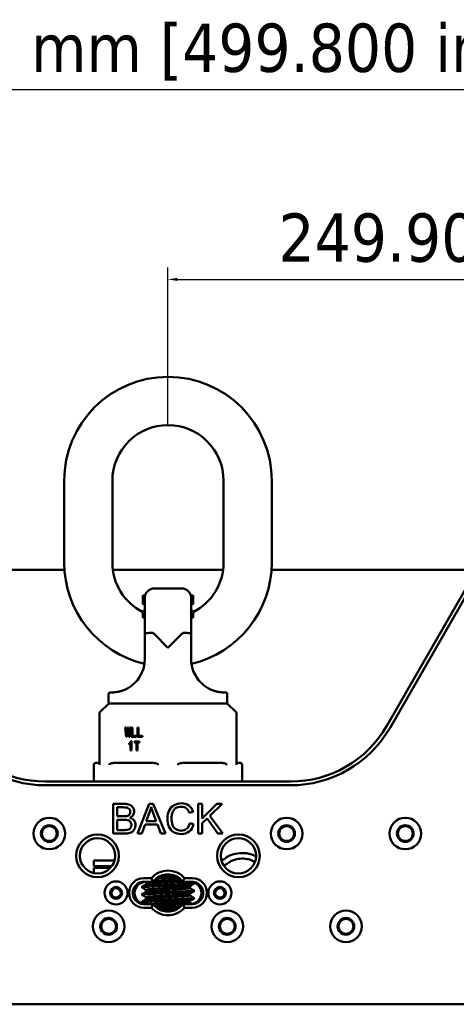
# Paper-space layout 'Sheet_1' of a CAD drawing. Header units: millimetres. Extents: x 0.8 to 58.3, y 0.8 to 58.3.
# Tile 34 of 42: x 27.2 to 31.8, y 27 to 37.4. Entities that reach past the tile are written whole.
import ezdxf

# ---------------------------------------------------------------- set-up
doc = ezdxf.new("R2010")
doc.units = ezdxf.units.MM
doc.layers.add('Dimension (ISO)', color=7, linetype='Continuous', lineweight=25)
doc.layers.add('Visible (ISO)', color=7, linetype='Continuous', lineweight=50)
doc.styles.add('Note Text (ANSI)', font='tahoma.ttf')
doc.dimstyles.new('Default (ISO)', dxfattribs={"dimtxt": 0.511811, "dimasz": 0.098425, "dimexe": 0.125, "dimexo": 0, "dimgap": 0.03, "dimtad": 1, "dimlfac": 25.4, "dimrnd": 1e-08, "dimzin": 0, "dimdsep": 46, "dimtxsty": 'Note Text (ANSI)', "dimcen": 0.09, "dimdle": 0.393701, "dimclrd": 256, "dimclre": 256, "dimclrt": 256, "dimazin": 0, "dimtfac": 0.269631, "dimtmove": 0, "dimatfit": 3, "dimfxl": 1, "dimtolj": 1, "dimtzin": 0, "dimlwd": -1, "dimlwe": -1, "dimarcsym": 0})

# ---------------------------------------------------------------- blocks, each defined once
blk = doc.blocks.new('*D6')
at = {"layer": 'Defpoints', "color": 0, "transparency": 16777216}
for p in [(38.59, 36.698), (18.913, 31.564), (38.59, 31.564)]:
    blk.add_point(p, dxfattribs=at)
at = {"layer": 'Dimension (ISO)', "transparency": 16777216}
for p, q in [((18.913, 31.564), (18.913, 36.823)), ((38.59, 31.564), (38.59, 36.823)), ((19.011, 36.698), (38.492, 36.698))]:
    blk.add_line(p, q, dxfattribs=at)
for points in [[(19.011, 36.714), (19.011, 36.681), (18.913, 36.698)], [(38.492, 36.714), (38.492, 36.681), (38.59, 36.698)]]:
    blk.add_solid(points, dxfattribs=at)
at = {"layer": 'Dimension (ISO)', "transparency": 16777216, "insert": (24.993, 37.397), "char_height": 0.51181, "attachment_point": 1, "style": 'Note Text (ANSI)'}
blk.add_mtext('\\A1;499.80 mm [499.800 in]', dxfattribs=at)
blk = doc.blocks.new('*D8')
at = {"layer": 'Defpoints', "color": 0, "transparency": 16777216}
for p in [(38.59, 34.685), (28.751, 33.139), (38.59, 31.564)]:
    blk.add_point(p, dxfattribs=at)
at = {"layer": 'Dimension (ISO)', "transparency": 16777216}
for p, q in [((28.751, 33.139), (28.751, 34.81)), ((38.59, 31.564), (38.59, 34.81)), ((28.85, 34.685), (38.492, 34.685))]:
    blk.add_line(p, q, dxfattribs=at)
for points in [[(28.85, 34.701), (28.85, 34.668), (28.751, 34.685)], [(38.492, 34.701), (38.492, 34.668), (38.59, 34.685)]]:
    blk.add_solid(points, dxfattribs=at)
at = {"layer": 'Dimension (ISO)', "transparency": 16777216, "insert": (29.924, 35.384), "char_height": 0.51181, "attachment_point": 1, "style": 'Note Text (ANSI)'}
blk.add_mtext('\\A1;249.90 mm [249.900 in]', dxfattribs=at)

psp = doc.layouts.new('Sheet_1')

# ---------------------------------------------------------------- linework, layer by layer
at = {"layer": 'Visible (ISO)'}
for p, q in [((27.64911, 32.54844), (27.64911, 31.6823)), ((28.16092, 32.54844), (28.16092, 31.6823)), ((29.34202, 31.6823), (29.34202, 32.54844)), ((29.85384, 31.6823), (29.85384, 32.54844)), ((27.65193, 31.60356), (25.47321, 31.60356)), ((29.33675, 31.60356), (28.16619, 31.60356)), ((32.02974, 31.60356), (29.85102, 31.60356)), ((31.07506, 29.95002), (32.01837, 31.58388)), ((31.10916, 29.93033), (32.05247, 31.56419)), ((28.50879, 31.33388), (28.48376, 31.33388)), ((28.48376, 31.33388), (28.48376, 31.27088)), ((28.89911, 31.40671), (28.60384, 31.40671)), ((29.01919, 31.33388), (28.99415, 31.33388)), ((29.01919, 31.27088), (29.01919, 31.33388)), ((28.50541, 31.27088), (28.48376, 31.27088)), ((28.48376, 31.23939), (28.48376, 31.27088)), ((28.50541, 31.23939), (28.48376, 31.23939)), ((28.50541, 31.17071), (28.50541, 31.30824)), ((28.99754, 31.30824), (28.99754, 31.17071)), ((29.01919, 31.27088), (28.99754, 31.27088)), ((29.01919, 31.23939), (28.99754, 31.23939)), ((29.01919, 31.23939), (29.01919, 31.27088)), ((28.50879, 31.17071), (28.48376, 31.17071)), ((28.48376, 31.17071), (28.48376, 31.11423)), ((28.50541, 30.92443), (28.50541, 31.14773)), ((29.01919, 31.17071), (28.99415, 31.17071)), ((28.99754, 31.14773), (28.99754, 30.92443)), ((29.01919, 31.11423), (29.01919, 31.17071)), ((28.50541, 31.11423), (28.48376, 31.11423)), ((28.48376, 31.11423), (28.48376, 31.09833)), ((28.50541, 31.09833), (28.48376, 31.09833)), ((29.01919, 31.11423), (28.99754, 31.11423)), ((29.01919, 31.09833), (28.99754, 31.09833)), ((29.01919, 31.09833), (29.01919, 31.11423)), ((28.50541, 30.65868), (28.50541, 30.92443)), ((28.60384, 30.92443), (28.75147, 30.77679)), ((28.75147, 30.77679), (28.89911, 30.92443)), ((28.99754, 30.92443), (28.99754, 30.65868)), ((28.12155, 30.28466), (28.12155, 30.20592)), ((28.14124, 30.30435), (28.15108, 30.30435)), ((29.35187, 30.30435), (29.36171, 30.30435)), ((29.38139, 30.28466), (29.38139, 30.20592)), ((28.11579, 30.18047), (28.02889, 30.09358)), ((28.12971, 30.18624), (29.37324, 30.18624)), ((29.38716, 30.18047), (29.47405, 30.09358)), ((28.02313, 30.07966), (28.02313, 30.0206)), ((29.47982, 30.0206), (29.47982, 30.07966)), ((28.02313, 29.54412), (28.02313, 30.0206)), ((29.47982, 30.0206), (29.47982, 29.54412)), ((28.29537, 29.93321), (28.30634, 29.83363)), ((28.29537, 29.93321), (28.30634, 29.93321)), ((28.31066, 29.88377), (28.30521, 29.93321)), ((28.31182, 29.87047), (28.30634, 29.93321)), ((28.31182, 29.87047), (28.31282, 29.87047)), ((28.31618, 29.83363), (28.31212, 29.87047)), ((28.32029, 29.93321), (28.31282, 29.87047)), ((28.31282, 29.87047), (28.32079, 29.87047)), ((28.31631, 29.83363), (28.32528, 29.90731)), ((28.32029, 29.93321), (28.33126, 29.93321)), ((28.32628, 29.90731), (28.32528, 29.90731)), ((28.32628, 29.90731), (28.33525, 29.83363)), ((28.32628, 29.90731), (28.33435, 29.90731)), ((28.32705, 29.90731), (28.33014, 29.93321)), ((28.33874, 29.87047), (28.33126, 29.93321)), ((28.33874, 29.87047), (28.33973, 29.87047)), ((28.34522, 29.93321), (28.33973, 29.87047)), ((28.33973, 29.87047), (28.34927, 29.87047)), ((28.34509, 29.83363), (28.3406, 29.87047)), ((28.34522, 29.83363), (28.35618, 29.93321)), ((28.34522, 29.93321), (28.35618, 29.93321)), ((28.35074, 29.88377), (28.35506, 29.93321)), ((28.36466, 29.83479), (28.36466, 29.93321)), ((28.36466, 29.93321), (28.37612, 29.93321)), ((28.3745, 29.83479), (28.3745, 29.93321)), ((28.37612, 29.93321), (28.37612, 29.84572)), ((28.42846, 29.83479), (28.42846, 29.93321)), ((28.42846, 29.93321), (28.43993, 29.93321)), ((28.4383, 29.83479), (28.4383, 29.93321)), ((28.43993, 29.93321), (28.43993, 29.84572)), ((28.31631, 29.83363), (28.30634, 29.83363)), ((28.34522, 29.83363), (28.33525, 29.83363)), ((28.33824, 29.75305), (28.33824, 29.76399)), ((28.34808, 29.76399), (28.33824, 29.76399)), ((28.34808, 29.76076), (28.34808, 29.76399)), ((28.35469, 29.68801), (28.35469, 29.76744)), ((28.36453, 29.76744), (28.35469, 29.76744)), ((28.35868, 29.78701), (28.36466, 29.78701)), ((28.36453, 29.68801), (28.36453, 29.76744)), ((28.4165, 29.83479), (28.36466, 29.83479)), ((28.36466, 29.78701), (28.36466, 29.68801)), ((28.37612, 29.84572), (28.4165, 29.84572)), ((28.39606, 29.77492), (28.39606, 29.78586)), ((28.39606, 29.78586), (28.4474, 29.78586)), ((28.416, 29.77492), (28.39606, 29.77492)), ((28.4059, 29.77492), (28.4059, 29.78586)), ((28.416, 29.68744), (28.416, 29.77492)), ((28.416, 29.77492), (28.42584, 29.77492)), ((28.4165, 29.84572), (28.4165, 29.83479)), ((28.42584, 29.68744), (28.42584, 29.77492)), ((28.4474, 29.77492), (28.42747, 29.77492)), ((28.42747, 29.77492), (28.42747, 29.68744)), ((28.4803, 29.83479), (28.42846, 29.83479)), ((28.43993, 29.84572), (28.4803, 29.84572)), ((28.4474, 29.78586), (28.4474, 29.77492)), ((28.4803, 29.84572), (28.4803, 29.83479)), ((28.36466, 29.68801), (28.35469, 29.68801)), ((28.42747, 29.68744), (28.416, 29.68744)), ((27.98376, 29.55632), (28.02313, 29.55632)), ((28.17712, 29.55632), (28.59748, 29.55632)), ((28.90547, 29.55632), (29.32582, 29.55632)), ((29.47982, 29.55632), (29.51919, 29.55632)), ((27.96407, 29.53663), (27.96407, 29.35947)), ((29.53887, 29.53663), (29.53887, 29.35947)), ((27.45075, 29.35947), (30.0522, 29.35947)), ((27.45075, 29.3201), (30.0522, 29.3201)), ((28.16892, 28.80829), (28.16892, 29.12325)), ((28.16892, 29.12325), (28.28709, 29.12325)), ((28.2106, 29.08608), (28.2106, 28.9909)), ((28.27355, 29.08608), (28.2106, 29.08608)), ((28.42953, 28.80829), (28.55049, 29.12325)), ((28.555, 29.03), (28.52041, 28.93762)), ((28.55049, 29.12325), (28.59539, 29.12325)), ((28.59539, 29.12325), (28.7243, 28.80829)), ((29.01863, 29.03688), (28.9776, 29.02721)), ((29.07363, 28.80829), (29.07363, 29.12325)), ((29.07363, 29.12325), (29.11531, 29.12325)), ((29.11531, 29.12325), (29.11531, 28.96706)), ((29.11531, 28.96706), (29.27172, 29.12325)), ((29.32822, 29.12325), (29.19609, 28.99563)), ((29.27172, 29.12325), (29.32822, 29.12325)), ((28.2106, 28.9909), (28.27871, 28.9909)), ((28.2106, 28.95374), (28.2106, 28.84545)), ((28.28344, 28.95374), (28.2106, 28.95374)), ((28.52041, 28.93762), (28.62719, 28.93762)), ((28.62719, 28.93762), (28.59431, 29.02485)), ((29.16687, 28.9677), (29.11531, 28.91743)), ((29.27902, 28.80829), (29.16687, 28.9677)), ((29.19609, 28.99563), (29.33402, 28.80829)), ((28.2106, 28.84545), (28.28902, 28.84545)), ((28.50838, 28.90368), (28.47379, 28.80829)), ((28.64008, 28.90368), (28.50838, 28.90368)), ((28.67681, 28.80829), (28.64008, 28.90368)), ((28.98232, 28.91872), (29.024, 28.90819)), ((29.11531, 28.91743), (29.11531, 28.80829)), ((28.28902, 28.80829), (28.16892, 28.80829)), ((28.47379, 28.80829), (28.42953, 28.80829)), ((28.7243, 28.80829), (28.67681, 28.80829)), ((29.11531, 28.80829), (29.07363, 28.80829)), ((29.33402, 28.80829), (29.27902, 28.80829)), ((27.96407, 28.49333), (27.96407, 28.52285)), ((28.18386, 28.52285), (27.96407, 28.52285)), ((27.96407, 28.4638), (27.96407, 28.49333)), ((28.15592, 28.4638), (27.96407, 28.4638)), ((27.96407, 28.41459), (27.96407, 28.44411)), ((27.96407, 28.44411), (28.13982, 28.44411)), ((27.96407, 28.38925), (27.96407, 28.41459)), ((28.5754, 28.33584), (28.49557, 28.33584)), ((28.59399, 28.29647), (28.49557, 28.29647)), ((28.59399, 28.29647), (28.59399, 28.29647)), ((28.61942, 28.29647), (28.59399, 28.29647)), ((28.90895, 28.29647), (28.88352, 28.29647)), ((28.90896, 28.29647), (28.90895, 28.29647)), ((29.00738, 28.29647), (28.90896, 28.29647)), ((29.00738, 28.33584), (28.92755, 28.33584)), ((28.47588, 28.23552), (28.47588, 28.24522)), ((28.51861, 28.28959), (28.51861, 28.27049)), ((28.51861, 28.21084), (28.51861, 28.19175)), ((28.98434, 28.24962), (28.98434, 28.23053)), ((29.02706, 28.27489), (29.02706, 28.28459)), ((29.02706, 28.19615), (29.02706, 28.20585)), ((28.47588, 28.15678), (28.47588, 28.16648)), ((28.55622, 28.08781), (28.47589, 28.08781)), ((28.49895, 28.06474), (28.47593, 28.08777)), ((28.51861, 28.1321), (28.51861, 28.11301)), ((28.98434, 28.17088), (28.98434, 28.15179)), ((28.98434, 28.09214), (28.98434, 28.07305)), ((29.02706, 28.11741), (29.02706, 28.12711)), ((28.49557, 28.06025), (28.59399, 28.06025)), ((28.49557, 28.02088), (28.5754, 28.02088)), ((28.59399, 28.06025), (28.59399, 28.06025)), ((28.59399, 28.06025), (28.61942, 28.06025)), ((28.84637, 28.02876), (28.65658, 28.02876)), ((28.88352, 28.06025), (28.90895, 28.06025)), ((28.90895, 28.06025), (28.90896, 28.06025)), ((28.90896, 28.06025), (29.00738, 28.06025)), ((28.92754, 28.02088), (29.00738, 28.02088)), ((29.00016, 28.06091), (29.00206, 28.06281)), ((38.59006, 26.99726), (18.91289, 26.99726))]:
    psp.add_line(p, q, dxfattribs=at)
for centre, radius in [((27.49163, 28.80829), 0.16732), ((30.01132, 28.80829), 0.16732), ((31.27116, 28.80829), 0.16732), ((27.49163, 28.80829), 0.08858), ((27.49163, 28.80829), 0.07874), ((30.01132, 28.80829), 0.08858), ((30.01132, 28.80829), 0.07874), ((31.27116, 28.80829), 0.08858), ((31.27116, 28.80829), 0.07874), ((28.00344, 28.57207), 0.22638), ((28.00344, 28.57207), 0.18701), ((29.4995, 28.57207), 0.22638), ((29.4995, 28.57207), 0.18701), ((28.20029, 28.17836), 0.12205), ((29.30265, 28.17836), 0.12205), ((28.20029, 28.17836), 0.06299), ((28.20029, 28.17836), 0.04921), ((29.30265, 28.17836), 0.06299), ((29.30265, 28.17836), 0.04921), ((28.12155, 27.82403), 0.16732), ((29.38139, 27.82403), 0.16732), ((30.64124, 27.82403), 0.16732), ((28.12155, 27.82403), 0.08858), ((28.12155, 27.82403), 0.07874), ((29.38139, 27.82403), 0.08858), ((29.38139, 27.82403), 0.07874), ((30.64124, 27.82403), 0.08858), ((30.64124, 27.82403), 0.07874)]:
    psp.add_circle(centre, radius, dxfattribs=at)
for centre, radius, start, end in [((28.75147, 32.54844), 1.10236, 0, 180), ((28.75147, 32.54844), 0.59055, 0, 180), ((28.75147, 31.6823), 1.10236, 180, 256.912182), ((28.75147, 31.6823), 0.59055, 180, 243.042251), ((28.75147, 31.6823), 1.10236, 283.087818, 0), ((28.75147, 31.6823), 0.59055, 296.957749, 0), ((28.60384, 31.30829), 0.09843, 90, 164.929952), ((28.89911, 31.30829), 0.09843, 15.070048, 90), ((28.15108, 30.65868), 0.35433, 315.372444, 0), ((28.75147, 31.6823), 1.10236, 258.973255, 258.973336), ((28.75147, 31.6823), 1.10236, 281.026631, 281.026712), ((29.35187, 30.65868), 0.35433, 180, 224.627616), ((28.14124, 30.28466), 0.01969, 90, 180), ((29.36171, 30.28466), 0.01969, 0, 90), ((28.12971, 30.16655), 0.01969, 90, 135), ((28.14124, 30.20592), 0.01969, 180, 270), ((29.36171, 30.20592), 0.01969, 270, 0), ((29.37324, 30.16655), 0.01969, 45, 90), ((27.45075, 30.54057), 1.22047, 210, 270.000001), ((27.45075, 30.54057), 1.1811, 209.999999, 270.000001), ((30.0522, 30.54057), 1.1811, 269.999999, 330.000001), ((30.0522, 30.54057), 1.22047, 270, 330.000001), ((27.98376, 29.53663), 0.01969, 90, 180), ((29.51919, 29.53663), 0.01969, 0, 90), ((29.30083, 28.61144), 0.08858, 281.577622, 310.576671), ((28.75148, 28.17836), 0.23622, 41.809971, 138.190029), ((29.30083, 28.61144), 0.14764, 286.5427, 310.576671), ((28.49557, 28.17836), 0.15748, 90.000054, 269.999535), ((28.49557, 28.17836), 0.11811, 90, 270.000047), ((28.51525, 28.17836), 0.11811, 90, 270), ((28.75147, 28.17836), 0.19685, 36.869898, 143.130102), ((28.75147, 28.17836), 0.17717, 41.810315, 138.189685), ((28.98769, 28.17836), 0.11811, 270, 90), ((29.00738, 28.17836), 0.15748, 270.000054, 89.999535), ((29.00738, 28.17836), 0.11811, 270, 90.000048), ((28.75147, 28.17837), 0.23622, 221.809971, 318.190029), ((28.75147, 28.17836), 0.19685, 216.869898, 323.130102), ((28.75147, 28.17836), 0.17717, 221.810315, 318.189685)]:
    psp.add_arc(centre, radius, start, end, dxfattribs=at)
for centre, major_axis, ratio, start_param, end_param in [((28.60555, 31.30674), (-0.0816, 0.05897), 0.98427855, 0.35755063, 0.61829599), ((28.89739, 31.30674), (-0.08166, -0.05891), 0.98425965, 2.5241418, 2.78487863), ((28.60555, 31.14638), (0.09997, -0.00653), 0.89124456, 2.93902182, 3.19976719), ((28.89739, 31.14638), (0.09998, 0.00654), 0.89121539, 6.22495118, 6.48568801), ((28.04329, 29.53669), (0.01707, -0.01598), 0.67184921, 3.70320765, 4.09321904), ((28.14175, 29.53669), (-0.01806, -0.01752), 0.49467933, 4.79694071, 5.1869525), ((28.65302, 29.53669), (-0.0199, 0.01962), 0.06920297, 1.11384545, 1.50385684), ((28.84993, 29.53669), (-0.0199, -0.01962), 0.06920301, 1.63773522, 2.02774701), ((29.3612, 29.53669), (0.01806, -0.01752), 0.4946799, 1.09623272, 1.48624411), ((29.45966, 29.53669), (0.01707, 0.01598), 0.67184934, 5.33156552, 5.72157516), ((28.16882, 28.9688), (-0.17592, -0.09319), 0.48588106, 2.88967817, 3.17989892), ((28.26989, 29.24314), (-0.10895, 0.39028), 0.74666517, 3.94283374, 4.11306083), ((29.76441, 28.79935), (-0.97164, 0.20918), 0.43426496, 6.2346678, 6.37640533), ((30.47562, 27.65834), (-1.65998, 1.4017), 0.2020194, 6.23125931, 6.36319719), ((26.77968, 25.80082), (2.16234, 3.27893), 0.13623409, 6.27476402, 6.37278668), ((28.44506, 28.31158), (0.52307, 0.79679), 0.34560834, 6.26264365, 6.50629373), ((28.68275, 28.5335), (0.25143, 0.55053), 0.31709372, 5.94819472, 6.21361224), ((28.06695, 28.84726), (-0.28181, -0.08606), 0.22247523, 3.45222251, 3.77124537), ((28.12941, 29.17783), (-0.212, 0.16875), 0.37552747, 2.88590002, 3.15596107), ((28.15157, 28.70976), (0.19484, 0.22931), 0.39166361, 6.18113799, 6.44488298), ((27.86578, 28.48469), (0.52191, 0.46684), 0.32544345, 6.25878962, 6.48175018), ((28.17626, 28.81906), (-0.18009, -0.10826), 0.47575097, 2.86304069, 3.17469109), ((14.86988, 22.61484), (13.52974, 6.31866), 0.06957178, 6.25070533, 6.29859599), ((27.71287, 29.22063), (-0.64124, 0.35234), 0.20493026, 2.89633006, 3.02592402), ((28.23665, 28.92632), (0.15716, -0.07354), 0.58064777, 5.66296735, 5.98433661), ((27.85405, 29.82062), (-0.51136, 0.997), 0.23194536, 3.18173898, 3.31261589), ((26.69321, 29.38243), (1.70969, -0.50982), 0.22537598, 6.24520198, 6.35029079), ((31.9653, 33.01784), (3.16157, 4.18945), 0.14883085, 3.05630598, 3.15241437), ((31.1174, 31.25664), (2.32169, 2.4213), 0.17126363, 3.1746091, 3.30435778), ((27.6548, 29.17062), (0.72384, -0.33114), 0.2031882, 5.86520938, 6.03411405)]:
    psp.add_ellipse(centre, major_axis=major_axis, ratio=ratio, start_param=start_param, end_param=end_param, dxfattribs=at)
for points, knots in [([(28.57649, 30.93727), (28.5732, 30.93714), (28.56995, 30.93699), (28.55495, 30.9362), (28.5442, 30.93527), (28.52591, 30.9329), (28.51859, 30.93147), (28.51086, 30.92903), (28.50885, 30.92816), (28.50613, 30.92635), (28.50543, 30.92541), (28.50541, 30.92446), (28.50541, 30.92444), (28.50541, 30.92443)], [-0.324119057, -0.324119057, -0.324119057, -0.324119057, -0.297857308, -0.297857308, -0.200518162, -0.200518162, -0.102327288, -0.102327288, -0.051189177, -0.051189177, 0, 0, 0.000815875, 0.000815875, 0.000815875, 0.000815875]), ([(28.60384, 30.92443), (28.60063, 30.92764), (28.59706, 30.93053), (28.58986, 30.93468), (28.58631, 30.9361), (28.58056, 30.93718), (28.57852, 30.93734), (28.57649, 30.93727)], [0, 0, 0, 0, 0.0350692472, 0.0350692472, 0.0649961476, 0.0649961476, 0.0813237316, 0.0813237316, 0.0813237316, 0.0813237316]), ([(28.92645, 30.93727), (28.92616, 30.93728), (28.92587, 30.93728), (28.92159, 30.9373), (28.91766, 30.93642), (28.90895, 30.93273), (28.90398, 30.9293), (28.89911, 30.92443)], [-0.0972219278, -0.0972219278, -0.0972219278, -0.0972219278, -0.0942294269, -0.0942294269, -0.0532265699, -0.0532265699, -0.0000003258, -0.0000003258, -0.0000003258, -0.0000003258]), ([(28.92645, 30.93727), (28.92975, 30.93714), (28.93299, 30.93699), (28.948, 30.9362), (28.95875, 30.93527), (28.97703, 30.9329), (28.98436, 30.93147), (28.99208, 30.92903), (28.9941, 30.92816), (28.99682, 30.92635), (28.99751, 30.92541), (28.99754, 30.92446), (28.99754, 30.92444), (28.99754, 30.92443)], [0.465457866, 0.465457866, 0.465457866, 0.465457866, 0.491719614, 0.491719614, 0.58905876, 0.58905876, 0.687249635, 0.687249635, 0.738387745, 0.738387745, 0.789576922, 0.789576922, 0.790392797, 0.790392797, 0.790392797, 0.790392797]), ([(29.0271, 30.51698), (29.02983, 30.51073), (29.03264, 30.50479), (29.03873, 30.49271), (29.04202, 30.48668), (29.04528, 30.48104)], [0.07535299, 0.07535299, 0.07535299, 0.07535299, 0.158190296, 0.158190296, 0.252874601, 0.252874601, 0.252874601, 0.252874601]), ([(28.40325, 30.40976), (28.39007, 30.39641), (28.36959, 30.37881), (28.34177, 30.35969), (28.3208, 30.34734), (28.30024, 30.33701), (28.28052, 30.32862), (28.26162, 30.32185), (28.2377, 30.31473), (28.2111, 30.30902), (28.18485, 30.30572), (28.1643, 30.30443), (28.15475, 30.30435), (28.15108, 30.30435)], [0, 0, 0, 0, 0.125, 0.1875, 0.25, 0.3125, 0.375, 0.4375, 0.5, 0.625, 0.75, 0.875, 1, 1, 1, 1]), ([(29.35187, 30.30435), (29.34818, 30.30435), (29.33873, 30.30443), (29.32182, 30.30547), (29.30527, 30.30734), (29.2913, 30.30946), (29.27595, 30.31245), (29.25389, 30.31782), (29.22953, 30.32562), (29.20292, 30.33692), (29.17562, 30.35061), (29.14074, 30.37252), (29.11285, 30.39643), (29.09969, 30.40976)], [0.000001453, 0.000001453, 0.000001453, 0.000001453, 0.125, 0.25, 0.3125, 0.375, 0.4375, 0.5, 0.625, 0.6875, 0.75, 0.875, 0.999999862, 0.999999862, 0.999999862, 0.999999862]), ([(28.02313, 30.07966), (28.02313, 30.08016), (28.02315, 30.08066), (28.02335, 30.08323), (28.02384, 30.0853), (28.02561, 30.08957), (28.02709, 30.09177), (28.02889, 30.09358)], [0, 0, 0, 0, 0.003819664, 0.003819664, 0.0196138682, 0.0196138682, 0.0390773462, 0.0390773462, 0.0390773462, 0.0390773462]), ([(29.47405, 30.09358), (29.4755, 30.09213), (29.47673, 30.09043), (29.47862, 30.08674), (29.47928, 30.08468), (29.47974, 30.08163), (29.47982, 30.08064), (29.47982, 30.07966)], [0, 0, 0, 0, 0.0156056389, 0.0156056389, 0.0316306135, 0.0316306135, 0.0391267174, 0.0391267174, 0.0391267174, 0.0391267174]), ([(28.35868, 29.78701), (28.358, 29.78592), (28.35664, 29.78373), (28.35442, 29.78059), (28.35209, 29.77753), (28.34958, 29.77462), (28.34697, 29.77177), (28.34418, 29.76908), (28.34129, 29.76643), (28.33926, 29.76481), (28.33824, 29.76399)], [0, 0, 0, 0, 0.12192557, 0.24354044, 0.36652121, 0.49019933, 0.61530511, 0.74168674, 0.86993418, 1, 1, 1, 1]), ([(28.33824, 29.75305), (28.33984, 29.7542), (28.34294, 29.75642), (28.34728, 29.75999), (28.35121, 29.76359), (28.35355, 29.76619), (28.35469, 29.76744)], [0, 0, 0, 0, 0.27285961, 0.53017364, 0.7720183, 1, 1, 1, 1]), ([(28.34808, 29.76399), (28.3491, 29.76481), (28.35114, 29.76643), (28.35402, 29.76908), (28.35681, 29.77177), (28.35942, 29.77462), (28.36193, 29.77753), (28.36363, 29.77976), (28.36452, 29.78099), (28.36466, 29.78117)], [0, 0, 0, 0, 0.130065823, 0.25831326, 0.384694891, 0.509800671, 0.63347879, 0.756459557, 0.778286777, 0.778286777, 0.778286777, 0.778286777]), ([(28.13158, 29.54412), (28.13294, 29.54552), (28.13454, 29.54674), (28.14189, 29.55137), (28.14885, 29.55332), (28.16312, 29.55586), (28.17044, 29.55632), (28.17712, 29.55632)], [-0.65910294, -0.65910294, -0.65910294, -0.65910294, -0.644176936, -0.644176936, -0.585379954, -0.585379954, -0.526582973, -0.526582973, -0.526582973, -0.526582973]), ([(28.59748, 29.55632), (28.60416, 29.55632), (28.61148, 29.55586), (28.62575, 29.55332), (28.63271, 29.55137), (28.64006, 29.54674), (28.64166, 29.54552), (28.64302, 29.54412)], [-0.153462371, -0.153462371, -0.153462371, -0.153462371, -0.094665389, -0.094665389, -0.035868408, -0.035868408, -0.020942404, -0.020942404, -0.020942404, -0.020942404]), ([(28.85993, 29.54412), (28.86128, 29.54552), (28.86288, 29.54674), (28.87024, 29.55137), (28.8772, 29.55332), (28.89146, 29.55586), (28.89879, 29.55632), (28.90547, 29.55632)], [0.020942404, 0.020942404, 0.020942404, 0.020942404, 0.035868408, 0.035868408, 0.094665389, 0.094665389, 0.153462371, 0.153462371, 0.153462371, 0.153462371]), ([(29.32582, 29.55632), (29.33251, 29.55632), (29.33983, 29.55586), (29.35409, 29.55332), (29.36106, 29.55137), (29.36841, 29.54674), (29.37001, 29.54552), (29.37136, 29.54412)], [0.52533987, 0.52533987, 0.52533987, 0.52533987, 0.584136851, 0.584136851, 0.642933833, 0.642933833, 0.657859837, 0.657859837, 0.657859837, 0.657859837]), ([(29.35846, 28.54414), (29.37248, 28.55616), (29.38853, 28.56597), (29.425, 28.58304), (29.44605, 28.58973), (29.49715, 28.60053), (29.52803, 28.60271), (29.59559, 28.59901), (29.63323, 28.59117), (29.6738, 28.5733), (29.6802, 28.57015), (29.68644, 28.56671)], [0, 0, 0, 0, 0.140732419, 0.140732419, 0.306823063, 0.306823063, 0.538703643, 0.538703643, 0.822415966, 0.822415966, 0.876522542, 0.876522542, 0.876522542, 0.876522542]), ([(29.67399, 28.50479), (29.67333, 28.50528), (29.67266, 28.50576), (29.66247, 28.51297), (29.65206, 28.5185), (29.62521, 28.52995), (29.60813, 28.53477), (29.56604, 28.54244), (29.5404, 28.54362), (29.48405, 28.53912), (29.45238, 28.53178), (29.4147, 28.51249), (29.40524, 28.50649), (29.39685, 28.49931)], [1.060143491, 1.060143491, 1.060143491, 1.060143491, 1.066408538, 1.066408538, 1.155238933, 1.155238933, 1.28883946, 1.28883946, 1.481205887, 1.481205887, 1.719567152, 1.719567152, 1.803732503, 1.803732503, 1.803732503, 1.803732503]), ([(28.5529, 28.29648), (28.5431, 28.29547), (28.53469, 28.29441), (28.52196, 28.29206), (28.51861, 28.29082), (28.51861, 28.28959)], [18.64165632, 18.64165632, 18.64165632, 18.64165632, 19.11534749, 19.11534749, 19.64370163, 19.64370163, 19.64370163, 19.64370163]), ([(28.51962, 28.27108), (28.52055, 28.27162), (28.52211, 28.27216), (28.53203, 28.27459), (28.54633, 28.27621), (28.57472, 28.27887), (28.59585, 28.28054), (28.65206, 28.28412), (28.68038, 28.28572), (28.73997, 28.28898), (28.77062, 28.2906), (28.82996, 28.29387), (28.85814, 28.29548), (28.88296, 28.2971)], [10.1125919, 10.1125919, 10.1125919, 10.1125919, 10.20322297, 10.20322297, 10.52260356, 10.52260356, 10.84142325, 10.84142325, 11.10053534, 11.10053534, 11.36829821, 11.36829821, 11.63055343, 11.63055343, 11.63055343, 11.63055343]), ([(28.90896, 28.29647), (28.90325, 28.30403), (28.89712, 28.31111), (28.87319, 28.33504), (28.85106, 28.35019), (28.80256, 28.37028), (28.77619, 28.37522), (28.72676, 28.37522), (28.70039, 28.37028), (28.65189, 28.35019), (28.62976, 28.33504), (28.60583, 28.31111), (28.5997, 28.30403), (28.59399, 28.29648)], [0.307224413, 0.307224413, 0.307224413, 0.307224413, 0.37668672, 0.37668672, 0.565032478, 0.565032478, 0.753378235, 0.753378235, 0.941726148, 0.941726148, 1.130074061, 1.130074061, 1.199543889, 1.199543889, 1.199543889, 1.199543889]), ([(28.86358, 28.31555), (28.84494, 28.31441), (28.82804, 28.31346), (28.79143, 28.31141), (28.76114, 28.3098), (28.69606, 28.30627), (28.66663, 28.30465), (28.63474, 28.3027), (28.62961, 28.30237), (28.62463, 28.30206)], [15.36945254, 15.36945254, 15.36945254, 15.36945254, 15.8455427, 15.8455427, 16.76799212, 16.76799212, 17.55998766, 17.55998766, 17.71769346, 17.71769346, 17.71769346, 17.71769346]), ([(28.82927, 28.33753), (28.81402, 28.33681), (28.7984, 28.33606), (28.77216, 28.33483), (28.76166, 28.33434), (28.73798, 28.33326), (28.72481, 28.33268), (28.69647, 28.33142), (28.68139, 28.33073), (28.66422, 28.32991), (28.66176, 28.32979), (28.65932, 28.32967)], [-13.968207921, -13.968207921, -13.968207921, -13.968207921, -13.846846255, -13.846846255, -13.766735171, -13.766735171, -13.66617333, -13.66617333, -13.548290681, -13.548290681, -13.528489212, -13.528489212, -13.528489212, -13.528489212]), ([(28.67972, 28.34035), (28.68291, 28.3405), (28.68611, 28.34065), (28.70137, 28.34138), (28.71357, 28.34196), (28.73362, 28.3429), (28.74141, 28.34326), (28.75571, 28.34391), (28.76222, 28.34421), (28.77921, 28.34496), (28.78965, 28.34543), (28.80268, 28.34601), (28.80537, 28.34613), (28.80804, 28.34626)], [-9.210036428, -9.210036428, -9.210036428, -9.210036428, -9.184833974, -9.184833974, -9.090610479, -9.090610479, -9.031188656, -9.031188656, -8.981483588, -8.981483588, -8.901352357, -8.901352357, -8.880476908, -8.880476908, -8.880476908, -8.880476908]), ([(29.02706, 28.27489), (29.02706, 28.2748), (29.02704, 28.2747), (29.02666, 28.27395), (29.0252, 28.27327), (29.02043, 28.27203), (29.01746, 28.27146), (29.01062, 28.27045), (29.00699, 28.27), (28.99544, 28.26875), (28.98642, 28.26795), (28.96833, 28.26654), (28.95999, 28.26594), (28.93917, 28.26453), (28.92624, 28.26373), (28.90342, 28.26245), (28.8941, 28.26196), (28.86966, 28.26073), (28.85414, 28.25998), (28.82509, 28.25859), (28.81178, 28.25796), (28.78258, 28.25658), (28.76668, 28.25583), (28.7396, 28.2546), (28.72847, 28.2541), (28.70052, 28.25286), (28.68386, 28.25211), (28.65449, 28.25071), (28.64167, 28.25007), (28.61539, 28.2487), (28.6021, 28.24797), (28.58043, 28.24675), (28.57172, 28.24625), (28.55086, 28.24499), (28.53938, 28.24423), (28.52089, 28.24281), (28.51347, 28.24216), (28.50007, 28.24081), (28.49426, 28.2401), (28.48657, 28.23898), (28.48404, 28.23855), (28.47784, 28.23724), (28.47579, 28.23637), (28.47592, 28.23515), (28.47621, 28.23483), (28.47676, 28.23451)], [-10.46383895, -10.46383895, -10.46383895, -10.46383895, -10.44788108, -10.44788108, -10.33757732, -10.33757732, -10.24484484, -10.24484484, -10.16782837, -10.16782837, -10.02983761, -10.02983761, -9.93009153, -9.93009153, -9.79962992, -9.79962992, -9.71565588, -9.71565588, -9.58678725, -9.58678725, -9.48226297, -9.48226297, -9.36077521, -9.36077521, -9.275742, -9.275742, -9.1459428, -9.1459428, -9.04058911, -9.04058911, -8.92235891, -8.92235891, -8.83634, -8.83634, -8.70478137, -8.70478137, -8.59769569, -8.59769569, -8.48343328, -8.48343328, -8.40949241, -8.40949241, -8.25795848, -8.25795848, -8.2053482, -8.2053482, -8.2053482, -8.2053482]), ([(29.02706, 28.19615), (29.02706, 28.19615), (29.02706, 28.19614), (29.02704, 28.19543), (29.02571, 28.19471), (29.02087, 28.19337), (29.01772, 28.19276), (29.01044, 28.19168), (29.00663, 28.19121), (28.99457, 28.18993), (28.98516, 28.18911), (28.9651, 28.18756), (28.95496, 28.18684), (28.93446, 28.1855), (28.92437, 28.18488), (28.90522, 28.18381), (28.89638, 28.18334), (28.87105, 28.18205), (28.85397, 28.18123), (28.8215, 28.17968), (28.80636, 28.17896), (28.77802, 28.17762), (28.76491, 28.17701), (28.74129, 28.17593), (28.7308, 28.17547), (28.70186, 28.17418), (28.68362, 28.17336), (28.65132, 28.17181), (28.63715, 28.1711), (28.61178, 28.16976), (28.60048, 28.16914), (28.58123, 28.16806), (28.57308, 28.16759), (28.55161, 28.1663), (28.5392, 28.16548), (28.51924, 28.16394), (28.51126, 28.16322), (28.49857, 28.16188), (28.49357, 28.16126), (28.48621, 28.16018), (28.48352, 28.15972), (28.47771, 28.15843), (28.47586, 28.15761), (28.47589, 28.15644), (28.47619, 28.15611), (28.47676, 28.15577)], [-6.05878927, -6.05878927, -6.05878927, -6.05878927, -6.05775711, -6.05775711, -5.93972124, -5.93972124, -5.83932973, -5.83932973, -5.75922712, -5.75922712, -5.61725668, -5.61725668, -5.49940069, -5.49940069, -5.39880865, -5.39880865, -5.31868947, -5.31868947, -5.17674771, -5.17674771, -5.05841663, -5.05841663, -4.95829352, -4.95829352, -4.87822048, -4.87822048, -4.73619472, -4.73619472, -4.61903717, -4.61903717, -4.5177639, -4.5177639, -4.43763064, -4.43763064, -4.295712, -4.295712, -4.1781239, -4.1781239, -4.07724, -4.07724, -3.99710626, -3.99710626, -3.85518742, -3.85518742, -3.80017467, -3.80017467, -3.80017467, -3.80017467]), ([(28.47588, 28.24522), (28.47588, 28.24524), (28.47588, 28.24527), (28.47599, 28.24617), (28.47814, 28.24708), (28.48365, 28.24828), (28.48521, 28.24857), (28.48854, 28.24912), (28.49028, 28.24937), (28.49692, 28.25025), (28.50266, 28.25087), (28.515, 28.25201), (28.52131, 28.25254), (28.53481, 28.25358), (28.54191, 28.2541), (28.5574, 28.25516), (28.56582, 28.2557), (28.57993, 28.25656), (28.5853, 28.25687), (28.60293, 28.25786), (28.61573, 28.25851), (28.64055, 28.25974), (28.65239, 28.2603), (28.67488, 28.26138), (28.68543, 28.26188), (28.71047, 28.26307), (28.72503, 28.26376), (28.74231, 28.26456), (28.74496, 28.26468), (28.75366, 28.26508), (28.7597, 28.26535), (28.77923, 28.26623), (28.79265, 28.26682), (28.81675, 28.26791), (28.82746, 28.2684), (28.85643, 28.26979), (28.87419, 28.2707), (28.89637, 28.2719), (28.90167, 28.27219), (28.91147, 28.27274), (28.916, 28.27299), (28.93149, 28.27388), (28.94188, 28.27449), (28.95964, 28.27563), (28.96721, 28.27616), (28.98679, 28.27767), (28.99735, 28.27868), (29.0086, 28.28003), (29.01127, 28.28039), (29.01595, 28.28108), (29.01797, 28.28141), (29.02266, 28.28232), (29.02474, 28.28288), (29.02684, 28.28391), (29.02721, 28.28437), (29.02691, 28.28509), (29.02663, 28.28534), (29.02618, 28.2856)], [-14.53199121, -14.53199121, -14.53199121, -14.53199121, -14.52834082, -14.52834082, -14.38032977, -14.38032977, -14.33236929, -14.33236929, -14.28965899, -14.28965899, -14.18286632, -14.18286632, -14.09259709, -14.09259709, -14.00733819, -14.00733819, -13.9188375, -13.9188375, -13.86704636, -13.86704636, -13.75330607, -13.75330607, -13.65578923, -13.65578923, -13.5725011, -13.5725011, -13.46080971, -13.46080971, -13.44054569, -13.44054569, -13.39446493, -13.39446493, -13.29140558, -13.29140558, -13.20695139, -13.20695139, -13.05863715, -13.05863715, -13.01077891, -13.01077891, -12.96806459, -12.96806459, -12.86126958, -12.86126958, -12.77107231, -12.77107231, -12.60770018, -12.60770018, -12.54904002, -12.54904002, -12.49188276, -12.49188276, -12.39346821, -12.39346821, -12.31594893, -12.31594893, -12.27339234, -12.27339234, -12.27339234, -12.27339234]), ([(28.47588, 28.16648), (28.47588, 28.16695), (28.47645, 28.16742), (28.47921, 28.16857), (28.482, 28.16926), (28.48664, 28.17007), (28.48739, 28.17019), (28.48995, 28.17059), (28.49192, 28.17086), (28.4989, 28.17173), (28.50466, 28.17232), (28.51673, 28.17342), (28.52275, 28.17391), (28.53633, 28.17496), (28.54395, 28.1755), (28.55953, 28.17656), (28.56737, 28.17706), (28.58068, 28.17786), (28.58588, 28.17816), (28.60134, 28.17903), (28.61193, 28.17957), (28.63194, 28.18057), (28.6412, 28.18102), (28.65483, 28.18168), (28.65901, 28.18188), (28.67324, 28.18256), (28.68343, 28.18305), (28.70619, 28.18413), (28.7188, 28.18472), (28.73852, 28.18564), (28.74557, 28.18597), (28.76793, 28.18699), (28.78321, 28.18766), (28.81073, 28.18889), (28.823, 28.18946), (28.84549, 28.19053), (28.85575, 28.19103), (28.87903, 28.19222), (28.89181, 28.19291), (28.90617, 28.1937), (28.90834, 28.19383), (28.91547, 28.19422), (28.92033, 28.1945), (28.93552, 28.19537), (28.94535, 28.19596), (28.96192, 28.19705), (28.96889, 28.19755), (28.98225, 28.19859), (28.98855, 28.19914), (29.00152, 28.20041), (29.0077, 28.20114), (29.01465, 28.20214), (29.01645, 28.20242), (29.02166, 28.20334), (29.02421, 28.20396), (29.02671, 28.20506), (29.02718, 28.20554), (29.02696, 28.20629), (29.02668, 28.20658), (29.02618, 28.20686)], [-18.936568, -18.936568, -18.936568, -18.936568, -18.85857846, -18.85857846, -18.746745, -18.746745, -18.72640164, -18.72640164, -18.68049936, -18.68049936, -18.57730068, -18.57730068, -18.49270629, -18.49270629, -18.40227073, -18.40227073, -18.32056844, -18.32056844, -18.27046644, -18.27046644, -18.17564836, -18.17564836, -18.09796029, -18.09796029, -18.06398337, -18.06398337, -17.983434, -17.983434, -17.88639688, -17.88639688, -17.83261061, -17.83261061, -17.71582556, -17.71582556, -17.61958944, -17.61958944, -17.53583892, -17.53583892, -17.42445274, -17.42445274, -17.40435016, -17.40435016, -17.35790067, -17.35790067, -17.25514986, -17.25514986, -17.17099858, -17.17099858, -17.08035515, -17.08035515, -16.962179, -16.962179, -16.91430733, -16.91430733, -16.80542501, -16.80542501, -16.72539182, -16.72539182, -16.67839814, -16.67839814, -16.67839814, -16.67839814]), ([(28.98332, 28.24903), (28.98125, 28.24782), (28.97537, 28.24623), (28.94475, 28.24264), (28.92552, 28.241), (28.87559, 28.23747), (28.84791, 28.23585), (28.80092, 28.23319), (28.76991, 28.23153), (28.7037, 28.22795), (28.67433, 28.22634), (28.61436, 28.22274), (28.59144, 28.2211), (28.5557, 28.21817), (28.54008, 28.21652), (28.52252, 28.21352), (28.51861, 28.21218), (28.51861, 28.21084)], [25.69309253, 25.69309253, 25.69309253, 25.69309253, 26.16042392, 26.16042392, 26.55112714, 26.55112714, 27.00371547, 27.00371547, 27.46576109, 27.46576109, 27.84405222, 27.84405222, 28.3126913, 28.3126913, 28.91575311, 28.91575311, 29.40592674, 29.40592674, 29.40592674, 29.40592674]), ([(28.51962, 28.19234), (28.52081, 28.19303), (28.52304, 28.19372), (28.53633, 28.19653), (28.55395, 28.19824), (28.58219, 28.20073), (28.60376, 28.20234), (28.66043, 28.20587), (28.68965, 28.2075), (28.75843, 28.21123), (28.79008, 28.21292), (28.83945, 28.21567), (28.86645, 28.21725), (28.91473, 28.22048), (28.93565, 28.22213), (28.96387, 28.22509), (28.97663, 28.22672), (28.98353, 28.22931), (28.98434, 28.22992), (28.98434, 28.23053)], [5.22038778, 5.22038778, 5.22038778, 5.22038778, 5.28805611, 5.28805611, 5.49590584, 5.49590584, 5.73942021, 5.73942021, 5.94888434, 5.94888434, 6.2197428, 6.2197428, 6.58389478, 6.58389478, 6.96377724, 6.96377724, 7.26376956, 7.26376956, 7.35645223, 7.35645223, 7.35645223, 7.35645223]), ([(28.47589, 28.08781), (28.47602, 28.08889), (28.47918, 28.09), (28.48651, 28.09131), (28.48783, 28.09152), (28.49153, 28.09207), (28.49408, 28.0924), (28.50192, 28.09331), (28.50778, 28.09388), (28.51966, 28.09492), (28.52536, 28.09538), (28.53855, 28.09638), (28.54618, 28.09692), (28.56134, 28.09793), (28.56871, 28.0984), (28.58136, 28.09916), (28.58643, 28.09946), (28.59822, 28.10011), (28.60501, 28.10047), (28.62245, 28.10137), (28.63329, 28.1019), (28.65366, 28.10289), (28.66305, 28.10334), (28.68635, 28.10445), (28.70039, 28.10511), (28.72535, 28.10629), (28.73618, 28.1068), (28.75294, 28.10757), (28.75886, 28.10783), (28.77837, 28.10871), (28.79191, 28.1093), (28.81623, 28.11041), (28.82705, 28.11091), (28.84888, 28.11195), (28.85985, 28.1125), (28.88024, 28.11355), (28.8897, 28.11406), (28.9044, 28.11486), (28.90984, 28.11517), (28.92529, 28.11604), (28.93492, 28.1166), (28.95435, 28.1178), (28.96393, 28.11844), (28.97893, 28.11958), (28.98476, 28.12007), (28.9964, 28.12115), (29.00197, 28.12174), (29.00939, 28.12266), (29.01179, 28.12298), (29.01862, 28.124), (29.02207, 28.12467), (29.02605, 28.12591), (29.02698, 28.12647), (29.02711, 28.1274), (29.02681, 28.12776), (29.02618, 28.12812)], [-23.33693279, -23.33693279, -23.33693279, -23.33693279, -23.15696836, -23.15696836, -23.12142347, -23.12142347, -23.06521839, -23.06521839, -22.96543002, -22.96543002, -22.88758888, -22.88758888, -22.7983667, -22.7983667, -22.72213736, -22.72213736, -22.67345166, -22.67345166, -22.61174476, -22.61174476, -22.51929541, -22.51929541, -22.4432281, -22.4432281, -22.33384529, -22.33384529, -22.25110301, -22.25110301, -22.205966, -22.205966, -22.102104, -22.102104, -22.01683087, -22.01683087, -21.92676994, -21.92676994, -21.84436738, -21.84436738, -21.79408997, -21.79408997, -21.69787532, -21.69787532, -21.58700942, -21.58700942, -21.50616259, -21.50616259, -21.40967261, -21.40967261, -21.35601291, -21.35601291, -21.23896688, -21.23896688, -21.14297819, -21.14297819, -21.08279738, -21.08279738, -21.08279738, -21.08279738]), ([(28.5562, 28.08784), (28.54443, 28.08589), (28.53425, 28.08391), (28.51794, 28.07991), (28.51167, 28.07793), (28.5001, 28.07301), (28.49432, 28.06937), (28.49982, 28.06387), (28.50103, 28.06299), (28.50255, 28.0621)], [-1.139980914, -1.139980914, -1.139980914, -1.139980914, -0.919259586, -0.919259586, -0.713887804, -0.713887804, -0.408865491, -0.408865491, -0.352002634, -0.352002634, -0.352002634, -0.352002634]), ([(28.98333, 28.17029), (28.98095, 28.1689), (28.97434, 28.1675), (28.95008, 28.16441), (28.93198, 28.16279), (28.88174, 28.15909), (28.85325, 28.15743), (28.80952, 28.15492), (28.77856, 28.15325), (28.7132, 28.14973), (28.68385, 28.14814), (28.62861, 28.14489), (28.60348, 28.14326), (28.56135, 28.13996), (28.54471, 28.13831), (28.5212, 28.13477), (28.51859, 28.13321), (28.5186, 28.1321)], [32.07393754, 32.07393754, 32.07393754, 32.07393754, 32.35936306, 32.35936306, 32.67540875, 32.67540875, 33.07822198, 33.07822198, 33.55929408, 33.55929408, 33.95664031, 33.95664031, 34.37043772, 34.37043772, 34.77922107, 34.77922107, 35.25085497, 35.25085497, 35.25085497, 35.25085497]), ([(28.51962, 28.1136), (28.52109, 28.11445), (28.52413, 28.1153), (28.53836, 28.11792), (28.55408, 28.11957), (28.59189, 28.12275), (28.61522, 28.12435), (28.66919, 28.12763), (28.69853, 28.12924), (28.76453, 28.13282), (28.79554, 28.13447), (28.8395, 28.13695), (28.86863, 28.13859), (28.92173, 28.14228), (28.94158, 28.14392), (28.97099, 28.14722), (28.98004, 28.14885), (28.98394, 28.15093), (28.98434, 28.15136), (28.98434, 28.15179)], [2.25864591, 2.25864591, 2.25864591, 2.25864591, 2.3497932, 2.3497932, 2.53874328, 2.53874328, 2.73859245, 2.73859245, 2.9327669, 2.9327669, 3.16722005, 3.16722005, 3.35790371, 3.35790371, 3.51161074, 3.51161074, 3.66730308, 3.66730308, 3.70750311, 3.70750311, 3.70750311, 3.70750311]), ([(28.98334, 28.09156), (28.98146, 28.09046), (28.97663, 28.08919), (28.95485, 28.08617), (28.93787, 28.08455), (28.89036, 28.08092), (28.863, 28.07928), (28.81336, 28.07638), (28.78269, 28.07473), (28.72269, 28.0715), (28.69341, 28.06992), (28.64601, 28.06719), (28.61723, 28.0655), (28.57524, 28.06234), (28.56304, 28.0613), (28.55288, 28.06025)], [38.94898542, 38.94898542, 38.94898542, 38.94898542, 39.19532905, 39.19532905, 39.4752127, 39.4752127, 39.8276095, 39.8276095, 40.29562499, 40.29562499, 40.74241702, 40.74241702, 41.07273347, 41.07273347, 41.23586503, 41.23586503, 41.23586503, 41.23586503]), ([(29.02706, 28.11741), (29.02706, 28.11741), (29.02706, 28.1174), (29.02704, 28.11669), (29.02572, 28.11598), (29.02089, 28.11464), (29.01773, 28.11402), (29.01041, 28.11294), (29.00659, 28.11247), (28.99451, 28.11118), (28.98515, 28.11037), (28.96511, 28.10882), (28.95493, 28.1081), (28.93441, 28.10676), (28.92436, 28.10614), (28.9053, 28.10507), (28.89652, 28.10461), (28.87118, 28.10332), (28.85403, 28.1025), (28.82153, 28.10094), (28.80644, 28.10023), (28.77812, 28.09889), (28.76498, 28.09827), (28.74165, 28.09721), (28.73147, 28.09676), (28.70238, 28.09546), (28.68368, 28.09462), (28.65087, 28.09305), (28.63663, 28.09234), (28.6112, 28.09099), (28.59989, 28.09037), (28.57744, 28.0891), (28.56643, 28.08847), (28.5562, 28.08784)], [-1.65353237, -1.65353237, -1.65353237, -1.65353237, -1.65246536, -1.65246536, -1.53479283, -1.53479283, -1.43401546, -1.43401546, -1.35347428, -1.35347428, -1.21218196, -1.21218196, -1.09380938, -1.09380938, -0.99362091, -0.99362091, -0.91399756, -0.91399756, -0.771409, -0.771409, -0.65344291, -0.65344291, -0.55309669, -0.55309669, -0.47545367, -0.47545367, -0.32987417, -0.32987417, -0.21206673, -0.21206673, -0.11054119, -0.11054119, -0.00016132, -0.00016132, -0.00016132, -0.00016132]), ([(28.59399, 28.06026), (28.5997, 28.0527), (28.60583, 28.04562), (28.62975, 28.02169), (28.65189, 28.00654), (28.70039, 27.98645), (28.72675, 27.98151), (28.77619, 27.98151), (28.80255, 27.98645), (28.85105, 28.00654), (28.87319, 28.02169), (28.89711, 28.04561), (28.90324, 28.0527), (28.90896, 28.06025)], [1.81397873, 1.81397873, 1.81397873, 1.81397873, 1.883441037, 1.883441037, 2.071786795, 2.071786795, 2.260132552, 2.260132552, 2.448480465, 2.448480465, 2.636828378, 2.636828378, 2.706298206, 2.706298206, 2.706298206, 2.706298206]), ([(28.63298, 28.04666), (28.6334, 28.04669), (28.63382, 28.04671), (28.64719, 28.04755), (28.66085, 28.04839), (28.68138, 28.0496), (28.68789, 28.04997), (28.70398, 28.05087), (28.71366, 28.05138), (28.73891, 28.05271), (28.75449, 28.05352), (28.79035, 28.05542), (28.81036, 28.05651), (28.85286, 28.05895), (28.88001, 28.06058), (28.92867, 28.0641), (28.94732, 28.06572), (28.97462, 28.06904), (28.98216, 28.07066), (28.98421, 28.07255), (28.98434, 28.0728), (28.98434, 28.07305)], [0.07076596, 0.07076596, 0.07076596, 0.07076596, 0.07452884, 0.07452884, 0.18927066, 0.18927066, 0.24129517, 0.24129517, 0.31667978, 0.31667978, 0.4365282, 0.4365282, 0.59149426, 0.59149426, 0.7809854, 0.7809854, 0.9451726, 0.9451726, 1.11645987, 1.11645987, 1.14209375, 1.14209375, 1.14209375, 1.14209375]), ([(28.63354, 28.04616), (28.63774, 28.04632), (28.64202, 28.04649), (28.65954, 28.04717), (28.6734, 28.04769), (28.71584, 28.04922), (28.74532, 28.05018), (28.80428, 28.05207), (28.83319, 28.05303), (28.86624, 28.05427), (28.87238, 28.0545), (28.87837, 28.05474)], [-1.304151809, -1.304151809, -1.304151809, -1.304151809, -1.265735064, -1.265735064, -1.149675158, -1.149675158, -0.922095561, -0.922095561, -0.695430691, -0.695430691, -0.642430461, -0.642430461, -0.642430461, -0.642430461]), ([(28.98635, 28.06025), (28.98832, 28.06043), (28.99011, 28.06061), (28.99792, 28.06147), (29.00138, 28.06213), (29.00206, 28.06281)], [-0.207646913, -0.207646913, -0.207646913, -0.207646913, -0.164771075, -0.164771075, -0.000046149, -0.000046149, -0.000046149, -0.000046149])]:
    psp.add_open_spline(points, degree=3, knots=knots, dxfattribs=at)
for points in [[(28.49976, 30.59569), (28.50039, 30.59916), (28.50097, 30.60268), (28.50151, 30.60626)], [(29.00144, 30.60626), (29.00197, 30.60268), (29.00256, 30.59916), (29.00318, 30.59569)], [(28.46735, 30.49894), (28.47024, 30.50465), (28.47309, 30.51068), (28.47587, 30.51704)], [(29.02707, 30.51705), (29.02985, 30.51069), (29.03271, 30.50466), (29.03559, 30.49894)], [(29.47405, 30.09358), (29.47405, 30.09358), (29.47405, 30.09358), (29.47405, 30.09358)], [(28.32145, 29.08154), (28.31201, 29.08457), (28.29611, 29.08608), (28.27355, 29.08608)], [(28.28709, 29.12325), (28.31115, 29.12325), (28.33027, 29.12002), (28.34488, 29.11358)], [(28.34287, 29.06519), (28.33779, 29.07319), (28.3307, 29.07856), (28.32145, 29.08154)], [(28.3423, 29.01024), (28.34767, 29.01754), (28.35047, 29.02657), (28.35047, 29.03774)], [(28.34488, 29.11358), (28.35949, 29.10713), (28.37088, 29.09747), (28.37904, 29.08415)], [(28.37904, 29.08415), (28.38721, 29.07082), (28.3915, 29.05707), (28.3915, 29.04268)], [(28.3915, 29.04268), (28.3915, 29.02915), (28.38785, 29.01647), (28.38059, 29.00462)], [(28.59431, 29.02485), (28.58434, 29.05132), (28.5767, 29.07297), (28.57197, 29.09016)], [(28.74556, 28.96813), (28.74556, 29.00079), (28.7518, 29.02936), (28.76426, 29.05385)], [(28.76426, 29.05385), (28.77672, 29.07834), (28.79455, 29.09682), (28.81775, 29.1095)], [(28.81775, 29.1095), (28.84096, 29.12217), (28.86631, 29.12862), (28.89424, 29.12862)], [(28.89338, 29.09295), (28.8691, 29.09295), (28.8489, 29.08715), (28.83258, 29.07555)], [(28.97368, 29.10449), (28.99521, 29.08844), (29.01004, 29.06588), (29.01863, 29.03688)], [(28.27871, 28.9909), (28.29719, 28.9909), (28.31029, 28.99198), (28.31849, 28.99443)], [(28.38059, 29.00462), (28.37324, 28.99262), (28.36207, 28.98317), (28.34746, 28.97586)], [(28.76211, 28.8837), (28.75094, 28.90991), (28.74556, 28.93805), (28.74556, 28.96813)], [(28.78853, 28.96834), (28.78853, 28.94149), (28.7924, 28.91807), (28.80013, 28.89809)], [(28.28902, 28.84545), (28.30234, 28.84545), (28.3118, 28.84588), (28.31739, 28.84692)], [(28.34149, 28.85547), (28.34789, 28.85942), (28.35305, 28.86522), (28.35726, 28.873)], [(28.35726, 28.873), (28.36142, 28.88069), (28.36357, 28.8895), (28.36357, 28.89959)], [(28.80013, 28.89809), (28.80787, 28.87811), (28.82012, 28.86329), (28.83663, 28.85336)], [(28.83663, 28.85336), (28.85299, 28.84352), (28.87082, 28.83858), (28.89015, 28.83858)], [(28.89015, 28.83858), (28.91336, 28.83858), (28.93312, 28.84524), (28.94946, 28.85876)], [(28.97674, 28.82977), (28.95396, 28.81172), (28.92625, 28.80291), (28.89359, 28.80291)], [(28.94946, 28.85876), (28.96556, 28.87209), (28.97652, 28.89207), (28.98232, 28.91872)], [(29.024, 28.90819), (29.01519, 28.87381), (28.99951, 28.84782), (28.97674, 28.82977)], [(28.51861, 28.28899), (28.5145, 28.29137), (28.5104, 28.29375), (28.50629, 28.29613)], [(28.47676, 28.24623), (28.49105, 28.25451), (28.50534, 28.26279), (28.51962, 28.27108)], [(28.51861, 28.21025), (28.50466, 28.21834), (28.49071, 28.22643), (28.47676, 28.23451)], [(28.47676, 28.16749), (28.49105, 28.17577), (28.50534, 28.18405), (28.51962, 28.19234)], [(29.02618, 28.27388), (29.01189, 28.2656), (28.99761, 28.25732), (28.98332, 28.24903)], [(29.02618, 28.19514), (29.01189, 28.18686), (28.99761, 28.17858), (28.98332, 28.17029)], [(28.98434, 28.23112), (28.99829, 28.22303), (29.01223, 28.21494), (29.02618, 28.20686)], [(29.01166, 28.29402), (29.0165, 28.29121), (29.02134, 28.28841), (29.02618, 28.2856)], [(28.47589, 28.08778), (28.47588, 28.08779), (28.47588, 28.0878), (28.47589, 28.08781)], [(28.47589, 28.08778), (28.47589, 28.08778), (28.47589, 28.08778), (28.47589, 28.08778)], [(28.51861, 28.13151), (28.50466, 28.1396), (28.49071, 28.14769), (28.47676, 28.15577)], [(28.47676, 28.08875), (28.49105, 28.09703), (28.50534, 28.10531), (28.51962, 28.1136)], [(29.02618, 28.1164), (29.01189, 28.10812), (28.99761, 28.09984), (28.98332, 28.09155)], [(28.98434, 28.15238), (28.99829, 28.14429), (29.01223, 28.1362), (29.02618, 28.12812)], [(28.50498, 28.0607), (28.50418, 28.06117), (28.50337, 28.06164), (28.50256, 28.06211)], [(28.98434, 28.07364), (28.99016, 28.07026), (28.99598, 28.06689), (29.0018, 28.06351)], [(29.0018, 28.06352), (29.00221, 28.06328), (29.00229, 28.06304), (29.00206, 28.06281)]]:
    psp.add_open_spline(points, degree=3, dxfattribs=at)
for points, weights in [([(28.5754, 28.33584), (28.5847, 28.31506), (28.59399, 28.29648)], [0.999999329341, 0.999999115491, 0.999999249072]), ([(28.92755, 28.33584), (28.91825, 28.31506), (28.90896, 28.29647)], [0.999999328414, 0.999999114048, 0.999999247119]), ([(28.5754, 28.02088), (28.58469, 28.04167), (28.59399, 28.06026)], [0.999999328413, 0.999999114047, 0.999999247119]), ([(28.92754, 28.02088), (28.91825, 28.04167), (28.90896, 28.06025)], [0.999999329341, 0.999999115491, 0.999999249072])]:
    psp.add_rational_spline(points, weights, degree=2, dxfattribs=at)

# ---------------------------------------------------------------- dimensions: what is measured, and where the dimension line sits
at = {"layer": 'Dimension (ISO)'}
for base, p1, text, picture, middle in [((38.59006, 36.69782), (18.91289, 31.56419), '<> mm [499.800 in]', '*D6', (28.75147, 36.69782)), ((38.59006, 34.68475), (28.75147, 33.13899), '<> mm [249.900 in]', '*D8', (33.67076, 34.68475))]:
    dim = psp.add_linear_dim(base=base, p1=p1, p2=(38.59006, 31.56419), angle=180, text=text, dimstyle='Default (ISO)', override={"dimgap": 0.03, "dimdec": 2, "dimlfac": 25.4, "dimpost": '', "dimtol": 0, "dimlim": 0, "dimtp": 0, "dimtm": 0, "dimtdec": 2, "dimtofl": 0, "dimatfit": 1}, dxfattribs=at)
    dim.commit()
    dim.dimension.update_dxf_attribs({"geometry": picture, "text_midpoint": middle, "dimtype": 160})

doc.saveas('drawing.dxf')
